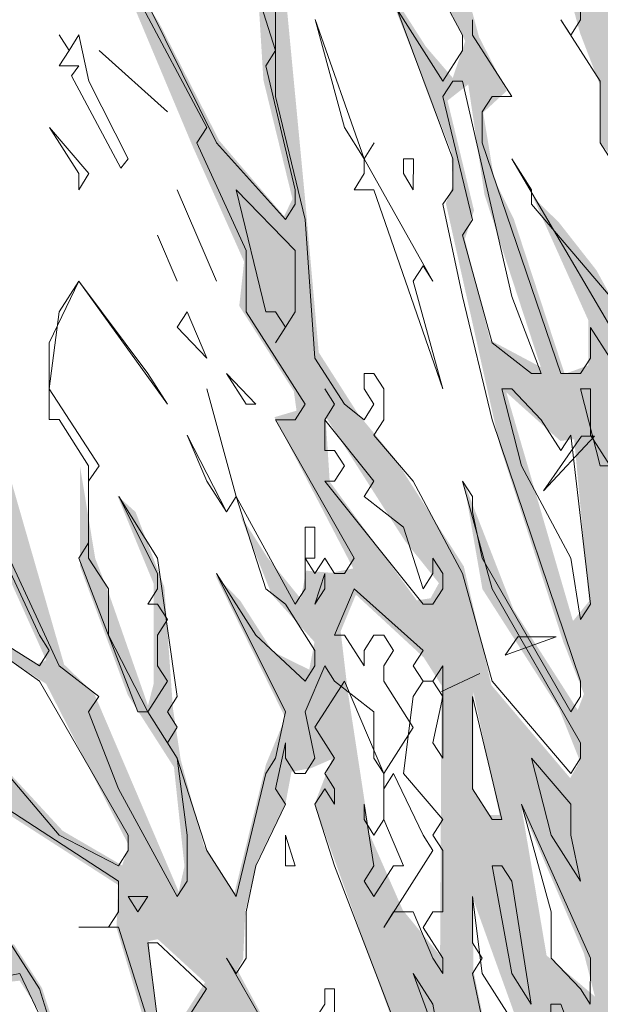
# Model space of a CAD drawing. Header units: metres. Extents: x -52 to 321, y -8 to 26.
# Tile 21 of 256: x -47.934 to -47.167, y 2.351 to 3.653. Entities that reach past the tile are written whole.
import ezdxf

# ---------------------------------------------------------------- set-up
doc = ezdxf.new("R2010")
doc.units = ezdxf.units.M
doc.header["$MEASUREMENT"] = 0
for name, color, linetype in [('60 Pflanzen außen', 7, 'Continuous'), ('70 PV-Anlage', 7, 'Continuous'), ('94 Genehmigungsplanung Bemaßung', 7, 'Continuous')]:
    doc.layers.add(name, color=color, linetype=linetype)
doc.styles.add('ERSTELLTER_STIL_2', font='arial.ttf')
doc.dimstyles.new('ERSTELLTER_STIL__1', dxfattribs={"dimtxt": 0.25, "dimasz": 0.19, "dimexe": 0.18, "dimexo": 0.1, "dimgap": 0, "dimtad": 1, "dimtih": 1, "dimtoh": 1, "dimzin": 0, "dimdsep": 46, "dimtxsty": 'ERSTELLTER_STIL_2', "dimblk": 'ARROWHEAD_6', "dimblk1": 'ARROWHEAD_6', "dimblk2": 'ARROWHEAD_6', "dimcen": 0.09, "dimclrd": 7, "dimclre": 7, "dimclrt": 7, "dimazin": 0, "dimtfac": 1, "dimtdec": 4, "dimtmove": 0, "dimatfit": 3, "dimfxl": 1, "dimtolj": 1, "dimtzin": 0, "dimarcsym": 0})

# ---------------------------------------------------------------- blocks, each defined once
blk = doc.blocks.new('Laubbäume 27[7]_1', base_point=(-46.1381, -0.3228))
at = {"layer": '60 Pflanzen außen', "color": 8, "linetype": 'Continuous', "lineweight": 18}
for p, q in [((-47.2422, 3.0298), (-47.1748, 3.1021)), ((-47.1917, 3.1021), (-47.2422, 3.0298)), ((-47.1748, 3.1021), (-47.1917, 3.1021)), ((-47.2927, 2.8127), (-47.2253, 2.8368)), ((-47.2758, 2.8368), (-47.2927, 2.8127)), ((-47.2253, 2.8368), (-47.2758, 2.8368)), ((-47.3263, 2.7886), (-47.3769, 2.7645)), ((-47.3769, 2.7645), (-47.3263, 2.7886))]:
    blk.add_line(p, q, dxfattribs=at)
blk = doc.blocks.new('Laubbäume 27[8]_1', base_point=(-47.175, -0.6425))
at = {"layer": '70 PV-Anlage', "linetype": 'Continuous', "lineweight": 0, "true_color": 0xffffff}
h = blk.add_hatch(color=7, dxfattribs=at)
h.paths.add_polyline_path([(-45.6618, 1.9067), (-45.7111, 1.9009), (-45.7513, 1.8381), (-45.8371, 1.8381), (-45.901, 1.8067), (-45.9686, 1.7753), (-45.9997, 1.7495), (-46.0764, 1.7896), (-46.1366, 1.7896), (-46.1759, 1.8653), (-46.2224, 1.9381), (-46.2261, 1.9953), (-46.195, 2.0296), (-46.1238, 1.9896), (-46.0362, 1.9724), (-45.9777, 1.9467), (-46.0362, 2.0381), (-46.0672, 2.0496), (-46.1092, 2.0067), (-46.1749, 2.0667), (-46.1932, 2.0981), (-46.0909, 2.121), (-46.038, 2.1638), (-45.9521, 2.1924), (-46.0161, 2.1924), (-46.1731, 2.1439), (-46.2197, 2.0881), (-46.2626, 2.021), (-46.3494, 1.8853), (-46.4361, 1.7496), (-46.5037, 1.6439), (-46.5274, 1.6525), (-46.5694, 1.661), (-46.5749, 1.6896), (-46.595, 1.701), (-46.6187, 1.6782), (-46.6662, 1.7325), (-46.5658, 1.8153), (-46.4763, 1.9125), (-46.5037, 1.8982), (-46.5292, 1.901), (-46.5512, 1.8496), (-46.5694, 1.881), (-46.6059, 1.881), (-46.7137, 1.7468), (-46.7776, 1.6468), (-46.7886, 1.6753), (-46.8671, 1.6582), (-46.8817, 1.6296), (-46.8945, 1.6582), (-46.8269, 1.8182), (-46.752, 1.8639), (-46.7228, 1.9553), (-46.6267, 1.9633), (-46.5995, 1.93), (-46.5496, 1.9656), (-46.4281, 1.9523), (-46.4094, 1.9816), (-46.3632, 1.9885), (-46.3735, 2.0046), (-46.4608, 2.0046), (-46.5291, 2.0046), (-46.5613, 1.9725), (-46.5878, 1.9702), (-46.6024, 1.9839), (-46.5819, 2.023), (-46.6362, 1.9794), (-46.7246, 1.9896), (-46.6826, 2.0353), (-46.6996, 2.0628), (-46.4548, 2.2485), (-46.4037, 2.2913), (-46.3635, 2.2456), (-46.2868, 2.2142), (-46.3708, 2.2942), (-46.3781, 2.357), (-46.3507, 2.4085), (-46.1754, 2.6142), (-46.2092, 2.6699), (-46.2704, 2.5742), (-46.3489, 2.5142), (-46.369, 2.537), (-46.3197, 2.6799), (-46.3014, 2.8856), (-46.2813, 2.9885), (-46.2813, 3.1342), (-46.3251, 2.9799), (-46.5224, 2.4513), (-46.6356, 2.3856), (-46.6813, 2.2913), (-46.705, 2.3028), (-46.6484, 2.4456), (-46.6575, 2.4913), (-46.6831, 2.5399), (-46.6849, 2.5971), (-46.6135, 2.6328), (-46.4652, 2.7677), (-46.4005, 2.8689), (-46.4144, 2.8749), (-46.573, 2.7201), (-46.6376, 2.6527), (-46.6567, 2.6606), (-46.5263, 2.911), (-46.4943, 2.8538), (-46.508, 2.9062), (-46.5004, 2.9848), (-46.3071, 3.2181), (-46.2021, 3.2919), (-46.1123, 3.2919), (-45.9632, 3.2371), (-45.951, 3.2633), (-45.7882, 3.1942), (-45.7729, 3.2109), (-45.8171, 3.249), (-45.919, 3.3038), (-45.8871, 3.3585), (-45.9799, 3.2681), (-46.0742, 3.3086), (-46.1519, 3.349), (-46.3497, 3.2062), (-46.4425, 3.0991), (-46.4776, 3.0443), (-46.4913, 3.061), (-46.4943, 3.1062), (-46.4608, 3.2043), (-46.3223, 3.3233), (-46.2553, 3.3924), (-46.1153, 3.5471), (-46.2645, 3.4114), (-46.2865, 3.4245), (-46.3512, 3.3233), (-46.4075, 3.2805), (-46.4623, 3.2281), (-46.4775, 3.2495), (-46.473, 3.2995), (-46.4212, 3.4543), (-46.3192, 3.5043), (-46.2272, 3.5043), (-46.2009, 3.529), (-46.3324, 3.529), (-46.3902, 3.5002), (-46.3166, 3.6154), (-46.3429, 3.6524), (-46.3166, 3.7224), (-46.3429, 3.7676), (-46.3587, 3.673), (-46.3823, 3.6195), (-46.3718, 3.5866), (-46.4165, 3.5249), (-46.456, 3.5002), (-46.4849, 3.4549), (-46.5323, 3.4591), (-46.5901, 3.4262), (-46.6267, 3.4452), (-46.5947, 3.5976), (-46.6191, 3.6261), (-46.6191, 3.5118), (-46.6465, 3.4547), (-46.6906, 3.3857), (-46.7317, 3.3904), (-46.785, 3.2833), (-46.8017, 3.3023), (-46.7621, 3.3952), (-46.7454, 3.5071), (-46.6997, 3.6023), (-46.6967, 3.6404), (-46.7545, 3.5309), (-46.7637, 3.4571), (-46.7804, 3.3833), (-46.8048, 3.3785), (-46.8154, 3.3095), (-46.8352, 3.2952), (-46.8428, 3.3357), (-46.8732, 3.2595), (-46.8961, 3.2238), (-46.9006, 3.3), (-46.8671, 3.4428), (-46.7697, 3.6357), (-46.7225, 3.7095), (-46.6069, 3.8309), (-46.5399, 3.9095), (-46.5186, 3.9737), (-46.6708, 3.8023), (-46.7393, 3.7142), (-46.8336, 3.5666), (-46.8687, 3.5428), (-46.8945, 3.4119), (-46.9158, 3.4214), (-46.8694, 3.7297), (-46.6662, 4.0476), (-46.5764, 4.0738), (-46.5703, 4.1142), (-46.6662, 4.088), (-46.7651, 3.9333), (-46.7834, 3.9333), (-46.8732, 3.7404), (-46.9143, 3.7), (-46.9143, 3.5214), (-46.9326, 3.4262), (-46.9326, 3.2214), (-46.9417, 3.15), (-46.922, 3.1238), (-46.9572, 3.0511), (-46.9955, 3.1254), (-46.9846, 3.1968), (-46.9973, 3.2911), (-46.9791, 3.3768), (-47.0138, 3.5625), (-47.0466, 3.7425), (-47.0466, 3.8482), (-47.0064, 3.9225), (-46.9352, 4.1825), (-46.9242, 4.1054), (-46.9352, 3.9911), (-46.9608, 3.8882), (-46.9608, 3.8539), (-46.9224, 3.9654), (-46.8914, 3.9139), (-46.8914, 3.7597), (-46.8585, 4.0568), (-46.8073, 4.2711), (-46.8311, 4.2854), (-46.8292, 4.3482), (-46.8183, 4.4054), (-46.7836, 4.4882), (-46.8201, 4.4625), (-46.8292, 4.5311), (-46.8548, 4.3482), (-46.853, 4.2997), (-46.8804, 4.1711), (-46.906, 4.1768), (-46.9242, 4.3111), (-46.9352, 4.3968), (-46.9717, 4.4968), (-46.9808, 4.4254), (-46.9534, 4.374), (-46.9333, 4.2368), (-46.99, 4.0568), (-47.0155, 3.9511), (-47.0502, 3.9282), (-47.0576, 3.9482), (-47.0722, 3.9911), (-47.0612, 3.734), (-47.0357, 3.5968), (-47.0065, 3.3397), (-47.012, 3.2539), (-47.0229, 3.2454), (-47.0816, 3.3987), (-47.0952, 3.6273), (-47.0861, 3.673), (-47.0861, 3.9673), (-47.1098, 3.9787), (-47.1098, 3.7387), (-47.1244, 3.8444), (-47.1409, 3.8387), (-47.1386, 3.9428), (-47.1553, 4.2023), (-47.1386, 4.3237), (-47.0944, 4.469), (-47.0868, 4.5785), (-47.0868, 4.7856), (-47.0868, 4.9237), (-47.1081, 5.038), (-47.1142, 4.9618), (-47.1035, 4.8071), (-47.1173, 4.5547), (-47.1173, 4.4499), (-47.1477, 4.4142), (-47.169, 4.5333), (-47.1994, 4.7595), (-47.2085, 4.8666), (-47.2329, 5.0285), (-47.201, 4.5856), (-47.1538, 4.388), (-47.1523, 4.3166), (-47.1645, 4.2571), (-47.1903, 4.2952), (-47.2497, 4.4595), (-47.2877, 4.6261), (-47.306, 4.7118), (-47.3242, 4.7095), (-47.2573, 4.4356), (-47.1797, 4.2356), (-47.1721, 4.1833), (-47.1555, 4.0618), (-47.1555, 3.9187), (-47.2112, 4.1001), (-47.2705, 4.193), (-47.3508, 4.3187), (-47.3947, 4.4244), (-47.3801, 4.3301), (-47.3152, 4.2287), (-47.2048, 4.0558), (-47.1427, 3.6815), (-47.1829, 3.6815), (-47.2705, 3.9301), (-47.3399, 4.0416), (-47.4385, 4.3359), (-47.4385, 4.4016), (-47.4659, 4.3559), (-47.3445, 3.9916), (-47.2504, 3.8444), (-47.1939, 3.6358), (-47.1665, 3.5644), (-47.1665, 3.4901), (-47.1446, 3.4615), (-47.1446, 3.3187), (-47.1501, 3.2815), (-47.172, 3.3215), (-47.2213, 3.3844), (-47.256, 3.4187), (-47.1829, 3.2558), (-47.1829, 3.1958), (-47.214, 3.1844), (-47.2815, 3.3901), (-47.3071, 3.4416), (-47.3217, 3.5301), (-47.2906, 3.5587), (-47.3272, 3.6301), (-47.3582, 3.7444), (-47.3819, 3.733), (-47.4312, 3.8359), (-47.455, 3.8387), (-47.3454, 3.6244), (-47.3619, 3.5759), (-47.3975, 3.6173), (-47.4513, 3.7016), (-47.3637, 3.4787), (-47.3619, 3.433), (-47.371, 3.4101), (-47.2998, 3.0901), (-47.2158, 2.8301), (-47.1885, 2.7615), (-47.1967, 2.7401), (-47.2816, 2.873), (-47.3473, 3.0416), (-47.3227, 2.9001), (-47.2213, 2.7415), (-47.1939, 2.673), (-47.2067, 2.6501), (-47.3108, 2.773), (-47.3473, 2.9301), (-47.4386, 3.073), (-47.487, 3.1316), (-47.539, 3.213), (-47.5573, 3.4187), (-47.581, 3.6673), (-47.591, 3.8916), (-47.6485, 3.9816), (-47.6212, 3.7216), (-47.6121, 3.573), (-47.5737, 3.4159), (-47.5847, 3.393), (-47.6705, 3.493), (-47.7499, 3.6487), (-47.8202, 3.7588), (-47.7052, 3.4845), (-47.6376, 3.333), (-47.644, 3.2744), (-47.5719, 3.1616), (-47.5683, 3.1359), (-47.5975, 3.1273), (-47.4934, 2.9273), (-47.5226, 2.9216), (-47.5555, 2.9244), (-47.5628, 2.8873), (-47.6066, 2.9416), (-47.6432, 2.9987), (-47.6012, 2.893), (-47.5446, 2.8301), (-47.5515, 2.7935), (-47.5997, 2.8173), (-47.6428, 2.8848), (-47.6758, 2.9185), (-47.5832, 2.73), (-47.6086, 2.6685), (-47.6504, 2.4979), (-47.691, 2.5614), (-47.7214, 2.6745), (-47.7316, 2.7419), (-47.743, 2.9026), (-47.781, 3.0019), (-47.8051, 3.0237), (-47.7569, 2.9066), (-47.7569, 2.7757), (-47.7646, 2.7459), (-47.8165, 2.8947), (-47.8343, 2.9404), (-47.8546, 3.0634), (-47.8546, 2.9304), (-47.7912, 2.7598), (-47.7303, 2.6646), (-47.7164, 2.5336), (-47.724, 2.4999), (-47.8356, 2.7618), (-47.8755, 2.8004), (-47.9668, 3.1176), (-47.9887, 3.1233), (-47.9942, 3.0719), (-48.048, 3.0905), (-48.1037, 3.1776), (-48.1037, 3.3462), (-48.164, 3.5348), (-48.1822, 3.5233), (-48.1129, 3.2948), (-48.111, 3.2147), (-48.1229, 3.1819), (-48.0581, 3.0805), (-48.0124, 3.0576), (-47.8992, 2.8062), (-47.912, 2.8004), (-48.0051, 2.8605), (-48.0599, 2.9347), (-48.0782, 2.9319), (-48.1604, 2.9633), (-48.2151, 2.9805), (-47.8992, 2.7747), (-47.7897, 2.5604), (-47.7988, 2.5347), (-47.8773, 2.5804), (-48.133, 2.8576), (-47.9486, 2.6376), (-47.9595, 2.609), (-47.8043, 2.509), (-47.8061, 2.4519), (-47.7678, 2.3233), (-47.755, 2.1519), (-47.7738, 2.1354), (-47.8393, 2.164), (-47.8575, 2.2283), (-47.9047, 2.3725), (-47.9417, 2.4304), (-48.0104, 2.4304), (-48.0209, 2.4097), (-48.109, 2.4386), (-48.1266, 2.4152), (-48.3864, 2.7818), (-48.4199, 2.8024), (-48.4304, 2.7955), (-48.3917, 2.7735), (-48.1604, 2.4362), (-48.2228, 2.3965), (-48.2677, 2.4932), (-48.3327, 2.5949), (-48.3401, 2.59), (-48.2756, 2.4709), (-48.3063, 2.4759), (-48.3908, 2.5222), (-48.45, 2.5635), (-48.506, 2.5635), (-48.487, 2.5437), (-48.4394, 2.5156), (-48.4141, 2.5222), (-48.3813, 2.4957), (-48.3211, 2.4709), (-48.2915, 2.4444), (-48.1837, 2.3237), (-48.1668, 2.2824), (-48.2281, 2.2824), (-48.2609, 2.2741), (-48.3095, 2.3089), (-48.3274, 2.3006), (-48.4099, 2.3453), (-48.5335, 2.4346), (-48.5842, 2.5288), (-48.5768, 2.4676), (-48.5874, 2.4263), (-48.4289, 2.3304), (-48.2693, 2.2659), (-48.1964, 2.2477), (-48.207, 2.2262), (-48.1784, 2.208), (-48.1663, 2.2187), (-48.1319, 2.165), (-48.0749, 2.1452), (-48.0358, 2.084), (-47.9946, 2.0674), (-47.984, 2.036), (-48.0041, 2.0311), (-48.0601, 2.0443), (-48.0897, 2.0906), (-48.0886, 2.0658), (-48.1024, 2.0509), (-48.1372, 2.0526), (-48.2292, 2.1501), (-48.4384, 2.1882), (-48.4236, 2.1617), (-48.245, 2.1336), (-48.1108, 2.0162), (-48.078, 2.0443), (-48.0146, 1.9451), (-48.0083, 1.9186), (-47.984, 1.9219), (-47.946, 1.8409), (-47.9491, 1.8194), (-47.8894, 1.7805), (-47.8593, 1.7334), (-47.8794, 1.6987), (-47.9079, 1.6904), (-47.8953, 1.6673), (-47.9196, 1.6673), (-47.9608, 1.6904), (-48.021, 1.6904), (-48.039, 1.7053), (-48.0506, 1.6739), (-48.1859, 1.7632), (-48.3761, 1.9269), (-48.5098, 2.1014), (-48.468, 2.1667), (-48.515, 2.1444), (-48.5462, 2.1931), (-48.5969, 2.2428), (-48.5304, 2.1022), (-48.3867, 1.9038), (-48.3962, 1.8823), (-48.4649, 1.8591), (-48.3296, 1.8277), (-48.0969, 1.662), (-48.1349, 1.66), (-48.192, 1.66), (-48.1717, 1.6204), (-48.1134, 1.6303), (-48.0538, 1.6521), (-47.9942, 1.6322), (-47.9904, 1.6065), (-48.0157, 1.6065), (-48.0753, 1.6203), (-48.0259, 1.5747), (-47.9891, 1.5866), (-47.8927, 1.6005), (-47.8572, 1.5826), (-47.8547, 1.5588), (-47.752, 1.5806), (-47.7203, 1.5509), (-47.7215, 1.5152), (-47.7038, 1.5171), (-47.6759, 1.4536), (-47.6594, 1.4338), (-47.6619, 1.4199), (-47.7165, 1.3941), (-47.809, 1.4072), (-47.7685, 1.3783), (-47.7203, 1.3782), (-47.6581, 1.3921), (-47.615, 1.3584), (-47.6759, 1.3386), (-47.7152, 1.3326), (-47.7076, 1.3088), (-47.6442, 1.3088), (-47.6011, 1.3147), (-47.5846, 1.2949), (-47.61, 1.2493), (-47.6195, 1.0836), (-47.7114, 0.9398), (-47.7533, 0.9199), (-47.7355, 0.908), (-47.6924, 0.9338), (-47.6107, 1.091), (-47.5931, 1.1737), (-47.6107, 1.1916), (-47.5746, 1.2935), (-47.5164, 1.2522), (-47.4636, 1.1695), (-47.4548, 1.1902), (-47.4363, 1.1902), (-47.4266, 1.1654), (-47.3007, 1.0813), (-47.254, 1.0331), (-47.254, 0.9669), (-47.3025, 0.9242), (-47.2435, 0.9504), (-47.2461, 0.9642), (-47.2307, 0.9869), (-47.2038, 0.9449), (-47.1796, 0.3765), (-47.1923, 0.3606), (-47.1809, 0.19), (-47.1809, 0.1324), (-47.167, 0.1186), (-47.1937, -0.3338), (-47.181, -0.3517), (-47.2051, -0.558), (-47.2269, -0.6198), (-47.2323, -0.6426), (-47.1155, -0.5855), (-47.1027, -0.6026), (-47.0862, -0.5769), (-47.0461, -0.6169), (-47.026, -0.6112), (-47.0512, -0.5155), (-47.0627, 0.0748), (-47.0511, 0.093), (-47.0753, 0.7428), (-47.0901, 0.761), (-47.0632, 0.947), (-47.0515, 0.9635), (-47.0494, 0.985), (-47.0632, 1.0032), (-47.023, 1.066), (-46.986, 1.0478), (-46.9966, 1.071), (-46.9818, 1.1537), (-46.9448, 1.2115), (-46.9025, 1.1603), (-46.8971, 1.1489), (-46.8803, 1.1702), (-46.7213, 0.9213), (-46.7112, 0.9436), (-46.8565, 1.171), (-46.8719, 1.1735), (-46.893, 1.2132), (-46.8761, 1.2314), (-46.7567, 1.1619), (-46.5823, 0.9238), (-46.5168, 0.8643), (-46.5453, 0.9089), (-46.7271, 1.152), (-46.8032, 1.2495), (-46.801, 1.2727), (-46.7894, 1.2925), (-46.8021, 1.3124), (-46.8158, 1.2942), (-46.857, 1.2942), (-46.8792, 1.3306), (-46.8617, 1.3668), (-46.8142, 1.3753), (-46.7667, 1.4125), (-46.6809, 1.4839), (-46.6242, 1.541), (-46.553, 1.5725), (-46.5055, 1.5582), (-46.4124, 1.441), (-46.3489, 1.4007), (-46.3188, 1.3536), (-46.2934, 1.3684), (-46.2321, 1.3238), (-46.1571, 1.3089), (-46.117, 1.299), (-46.0345, 1.127), (-45.9585, 1.0543), (-46.0969, 1.2858), (-46.0863, 1.3039), (-46.0335, 1.2891), (-45.9806, 1.2758), (-45.9415, 1.2609), (-45.9172, 1.2808), (-45.876, 1.2808), (-45.8612, 1.3138), (-45.9574, 1.3139), (-45.9796, 1.299), (-46.2184, 1.3552), (-46.2575, 1.3552), (-46.3283, 1.4131), (-46.3463, 1.4412), (-46.3467, 1.4581), (-46.3467, 1.4896), (-46.2736, 1.4896), (-46.2298, 1.4467), (-46.1951, 1.4238), (-46.1531, 1.3896), (-46.133, 1.4096), (-46.1248, 1.4479), (-46.1348, 1.4381), (-46.206, 1.4781), (-46.2535, 1.5153), (-46.2079, 1.5696), (-46.1823, 1.5781), (-46.1622, 1.5553), (-46.1257, 1.6253), (-46.0535, 1.6253), (-45.9942, 1.7181), (-45.9029, 1.7753), (-45.7732, 1.7981), (-45.7093, 1.8324)])
h.paths.add_polyline_path([(-46.0369, 1.6704), (-46.154, 1.6395), (-46.1814, 1.5966), (-46.3199, 1.6419), (-46.3747, 1.6967), (-46.4006, 1.6633), (-46.4493, 1.6657), (-46.4371, 1.6848), (-46.4203, 1.7467), (-46.3488, 1.7848), (-46.3579, 1.8038), (-46.3853, 1.8038), (-46.3473, 1.8586), (-46.3422, 1.8924), (-46.2681, 1.9657), (-46.1692, 1.78), (-46.1769, 1.7562), (-46.1647, 1.7324), (-46.1129, 1.7419), (-46.0932, 1.7704), (-46.0125, 1.7228)], flags=0)
h.paths.add_polyline_path([(-46.4116, 1.6185), (-46.4006, 1.5986), (-46.3599, 1.5781), (-46.3486, 1.5958), (-46.361, 1.6152), (-46.2435, 1.5587), (-46.3093, 1.5166), (-46.3227, 1.5377), (-46.3496, 1.5377), (-46.4116, 1.5969)], flags=0)
h.paths.add_polyline_path([(-46.4523, 1.5798), (-46.3741, 1.4757), (-46.3872, 1.4552), (-46.4916, 1.5792)], flags=0)
h.paths.add_polyline_path([(-46.7759, 1.4987), (-46.7629, 1.519), (-46.7629, 1.5799), (-46.7125, 1.6805), (-46.6994, 1.6599), (-46.6858, 1.6812), (-46.6736, 1.6786), (-46.6597, 1.6399), (-46.596, 1.6574), (-46.5311, 1.6196), (-46.5972, 1.638), (-46.7638, 1.4779)], flags=0)
h.paths.add_polyline_path([(-46.7777, 1.6187), (-46.8677, 1.4558), (-46.8676, 1.5776)], flags=0)
h.paths.add_polyline_path([(-47.0097, 1.3761), (-46.9944, 1.4066), (-46.9863, 1.4565), (-46.9738, 1.4369), (-46.9617, 1.4352), (-46.9487, 1.4555), (-46.9566, 1.4704), (-46.9447, 1.5369), (-46.8929, 1.5781), (-46.9086, 1.4286), (-46.9449, 1.3717), (-46.9449, 1.3973), (-46.9591, 1.4139), (-46.9969, 1.3548)], flags=0)
h.paths.add_polyline_path([(-46.9982, 1.5375), (-47.0479, 1.4565), (-47.0386, 1.4346), (-47.0874, 1.3954), (-47.0619, 1.4545), (-47.0738, 1.4784), (-47.0619, 1.5143), (-47.0114, 1.5561)], flags=0)
h.paths.add_polyline_path([(-46.7283, 2.1702), (-46.6595, 2.2878), (-46.5308, 2.4114), (-46.5278, 2.3696), (-46.517, 2.3526), (-46.5032, 2.3742), (-46.5032, 2.4287), (-46.4667, 2.4712), (-46.4412, 2.4526), (-46.4548, 2.343), (-46.5436, 2.2892), (-46.5436, 2.3104), (-46.5561, 2.33), (-46.5941, 2.2706), (-46.7485, 2.1301)], flags=0)
h.paths.add_polyline_path([(-46.3529, 2.6224), (-46.3911, 2.5535), (-46.4146, 2.5375), (-46.4234, 2.5489), (-46.4234, 2.6167), (-46.3485, 2.8371), (-46.3485, 2.7556), (-46.3375, 2.6959), (-46.3749, 2.6511)], flags=0)
h.paths.add_polyline_path([(-46.3984, 2.4559), (-46.2972, 2.5133), (-46.4014, 2.3893)], flags=0)
h.paths.add_polyline_path([(-46.7614, 2.0668), (-46.746, 2.0416), (-46.7321, 2.0473), (-46.7918, 1.9411)], flags=0)
h.paths.add_polyline_path([(-47.8794, 2.2204), (-47.919, 2.2228), (-47.9593, 2.2859), (-47.9753, 2.2681), (-47.989, 2.2681), (-48.0559, 2.3085), (-48.062, 2.2895), (-48.0879, 2.3347), (-48.129, 2.2919), (-48.1975, 2.399), (-48.1488, 2.3895), (-48.1244, 2.3705), (-48.1046, 2.4109), (-48.0422, 2.3704), (-47.9342, 2.3823), (-47.8946, 2.3204), (-47.8931, 2.2419)], flags=0)
h.paths.add_polyline_path([(-47.6162, 1.9704), (-47.9068, 1.999), (-47.9159, 2.0252), (-47.9373, 2.0228), (-47.9372, 2.0823), (-47.8109, 2.0633), (-47.7562, 2.0037)], flags=0)
h.paths.add_polyline_path([(-47.7835, 2.099), (-47.9783, 2.1204), (-48.0179, 2.1204), (-48.0483, 2.1633), (-48.0666, 2.1514), (-48.1229, 2.2014), (-48.1001, 2.2466), (-48.024, 2.23), (-47.9296, 2.18)], flags=0)
h.paths.add_polyline_path([(-47.6603, 2.3156), (-47.5416, 2.0656), (-47.6405, 2.0656), (-47.6725, 2.068), (-47.712, 2.099), (-47.7303, 2.2061)], flags=0)
h.paths.add_polyline_path([(-47.6892, 2.3799), (-47.7158, 2.3383), (-47.7409, 2.2657), (-47.7516, 2.2871), (-47.7531, 2.3299), (-47.7637, 2.4347), (-47.7516, 2.4371)], flags=0)
h.paths.add_polyline_path([(-47.3346, 1.9275), (-47.3514, 1.9228), (-47.464, 2.0204), (-47.5568, 2.2299), (-47.6466, 2.3966), (-47.6389, 2.4109), (-47.6359, 2.4752), (-47.6207, 2.5395), (-47.5826, 2.618), (-47.575, 2.6585), (-47.5491, 2.6633), (-47.5217, 2.6752), (-47.5446, 2.6156), (-47.4426, 2.3323), (-47.4016, 2.1513)], flags=0)
h.paths.add_polyline_path([(-47.467, 1.7085), (-47.5294, 1.6966), (-47.6847, 1.7799), (-47.6983, 1.9109), (-47.6436, 1.9252), (-47.6162, 1.9037), (-47.6283, 1.8775), (-47.5675, 1.8466)], flags=0)
h.paths.add_polyline_path([(-47.7379, 1.9466), (-47.7257, 1.8109), (-47.8444, 1.9419)], flags=0)
h.paths.add_polyline_path([(-47.2875, 1.6323), (-47.3849, 1.6609), (-47.3986, 1.6847), (-47.3833, 1.7037), (-47.3209, 1.7037)], flags=0)
h.paths.add_polyline_path([(-47.3742, 1.5251), (-47.4229, 1.5037), (-47.5021, 1.5037), (-47.534, 1.499), (-47.6131, 1.5799), (-47.6573, 1.5823), (-47.6588, 1.6442), (-47.604, 1.6585), (-47.5705, 1.6371), (-47.5797, 1.618), (-47.566, 1.599), (-47.5157, 1.6204), (-47.4336, 1.5894)], flags=0)
h.paths.add_polyline_path([(-47.7577, 1.7871), (-47.8308, 1.7704), (-47.8802, 1.793), (-48.0194, 2.0109), (-47.9966, 2.0109), (-47.9616, 1.9681), (-47.9312, 1.9895)], flags=0)
h.paths.add_polyline_path([(-47.5432, 1.4037), (-47.6314, 1.5156), (-47.6208, 1.5228), (-47.5127, 1.4347), (-47.4214, 1.3918), (-47.4549, 1.3728), (-47.5036, 1.349)], flags=0)
h.paths.add_polyline_path([(-46.6943, 2.4725), (-46.6827, 2.4725), (-46.7006, 2.3865), (-46.7884, 2.1749), (-46.781, 2.1435), (-46.8058, 2.1046), (-46.8655, 2.0873), (-46.8956, 2.0401), (-46.9563, 2.0319), (-46.8629, 2.1521), (-46.831, 2.2735), (-46.7144, 2.3865), (-46.7144, 2.4394), (-46.7249, 2.4477), (-46.7556, 2.3998), (-46.7883, 2.3981), (-46.7128, 2.5163)], flags=0)
h.paths.add_polyline_path([(-47.0103, 2.1716), (-47.0103, 2.208), (-46.987, 2.2295), (-46.9839, 2.2774), (-46.9733, 2.3369), (-46.987, 2.3948), (-46.9437, 2.4626), (-46.9617, 2.5006), (-46.9574, 2.532), (-46.8972, 2.6594), (-46.9067, 2.6726), (-46.9204, 2.6759), (-46.9352, 2.6561), (-46.9342, 2.6941), (-46.7999, 2.9553), (-46.7999, 2.8115), (-46.847, 2.7379), (-46.8211, 2.704), (-46.8031, 2.7205), (-46.7672, 2.7982), (-46.7407, 2.7949), (-46.6625, 2.9173), (-46.671, 2.9371), (-46.7714, 2.8528), (-46.7513, 2.9007), (-46.7661, 2.9388), (-46.7661, 3.0034), (-46.7285, 3.0949), (-46.692, 3.1263), (-46.5778, 3.3049), (-46.4837, 3.4148), (-46.5203, 3.2748), (-46.5203, 3.1834), (-46.524, 3.0177), (-46.6098, 2.8377), (-46.8016, 2.4663), (-46.9568, 2.192)], flags=0)
h.paths.add_polyline_path([(-47.2612, 2.168), (-47.322, 2.2732), (-47.322, 2.3347), (-47.3347, 2.3962), (-47.3347, 2.4895), (-47.2807, 2.3395), (-47.2434, 2.1898)], flags=0)
h.paths.add_polyline_path([(-47.1117, 2.5459), (-47.1543, 2.684), (-47.1238, 2.9697), (-47.1162, 2.7982), (-47.0889, 2.5839), (-47.1163, 2.5244)], flags=0)
h.paths.add_polyline_path([(-47.1817, 2.884), (-47.203, 2.8578), (-47.2912, 3.1602), (-47.2197, 3.0959), (-47.2014, 3.0982)], flags=0)
h.paths.add_polyline_path([(-47.2455, 3.1935), (-47.3125, 3.2292), (-47.346, 3.3625), (-47.3338, 3.4006), (-47.3688, 3.5459), (-47.3414, 3.5673), (-47.3201, 3.4221)], flags=0)
h.paths.add_polyline_path([(-47.0508, 2.6078), (-47.0265, 2.6935), (-47.0371, 2.7125), (-47.0325, 2.7649), (-47.0067, 2.8697), (-46.9853, 3.0006), (-47.0021, 2.7101)], flags=0)
h.paths.add_polyline_path([(-47.0371, 2.3792), (-47.031, 2.453), (-46.9854, 2.6054), (-47.0204, 2.403), (-47.028, 2.3577)], flags=0)
h.paths.add_polyline_path([(-46.9443, 2.7935), (-46.9321, 2.9887), (-46.9108, 3.0649), (-46.8514, 3.2673), (-46.8682, 2.9435)], flags=0)
h.paths.add_polyline_path([(-46.8194, 3.0577), (-46.8347, 3.1911), (-46.7281, 3.3339), (-46.6566, 3.3839), (-46.6946, 3.253)], flags=0)
h.paths.add_polyline_path([(-47.0662, 3.1127), (-47.0863, 3.147), (-47.1173, 3.4213), (-47.1173, 3.5298), (-47.1027, 3.527)], flags=0)
h.paths.add_polyline_path([(-47.0827, 2.7755), (-47.1137, 3.0984), (-47.0918, 3.0784), (-47.0754, 2.7498)], flags=0)
h.paths.add_polyline_path([(-47.174, 2.3613), (-47.2379, 2.4156), (-47.2708, 2.6099), (-47.1886, 2.4184)], flags=0)
h.paths.add_polyline_path([(-47.3, 2.6013), (-47.3146, 2.6013), (-47.3347, 2.6356), (-47.3347, 2.7641)], flags=0)
h.paths.add_polyline_path([(-47.2599, 1.9413), (-47.2836, 1.9184), (-47.3092, 1.9899), (-47.3183, 2.1613), (-47.2544, 1.9898)], flags=0)
h.paths.add_polyline_path([(-47.3786, 2.4156), (-47.4279, 2.4756), (-47.4717, 2.5756), (-47.5009, 2.767), (-47.51, 2.8442), (-47.4899, 2.8927), (-47.4004, 2.8099), (-47.3767, 2.7727)], flags=0)
h.paths.add_polyline_path([(-47.3912, 2.8879), (-47.4094, 2.8851), (-47.5245, 3.0422), (-47.5299, 3.128), (-47.4688, 3.0322), (-47.425, 2.9637), (-47.3802, 2.9079)], flags=0)
h.paths.add_polyline_path([(-46.8413, 1.8288), (-46.8902, 1.7525), (-46.9301, 1.7693), (-46.9288, 1.8308), (-46.8807, 1.8745), (-46.8299, 1.9538), (-46.8642, 1.8824), (-46.8375, 1.8546)], flags=0)
h.paths.add_polyline_path([(-46.9618, 1.7971), (-46.9479, 1.692), (-46.9993, 1.6116), (-46.9961, 1.6642), (-47.0183, 1.6989), (-47.0354, 1.7138), (-47.0151, 1.7455), (-46.9961, 1.7277), (-46.9821, 1.7039), (-46.9732, 1.7217), (-46.9808, 1.7852)], flags=0)
h.paths.add_polyline_path([(-47.4176, 1.3447), (-47.376, 1.3721), (-47.3037, 1.3241), (-47.262, 1.2967), (-47.2314, 1.211), (-47.2467, 1.187), (-47.2664, 1.1972), (-47.3245, 1.2881), (-47.3804, 1.3104), (-47.4264, 1.3241)], flags=0)
h.paths.add_polyline_path([(-47.2409, 1.352), (-47.3186, 1.4381), (-47.3357, 1.5137), (-47.3608, 1.5606), (-47.3608, 1.5816), (-47.3302, 1.5788), (-47.2947, 1.5146), (-47.2574, 1.4563), (-47.244, 1.4381)], flags=0)
at = {"layer": '70 PV-Anlage', "color": 8, "linetype": 'Continuous', "lineweight": 18}
for p, q in [((-47.4789, 3.8766), (-47.3489, 3.6325)), ((-47.5959, 3.5512), (-47.5959, 3.7952)), ((-47.8169, 3.7546), (-47.6869, 3.5105)), ((-47.4529, 3.7139), (-47.3619, 3.4688)), ((-47.6219, 3.6935), (-47.5959, 3.6122)), ((-47.6739, 3.4902), (-47.7649, 3.6732)), ((-47.3749, 3.5715), (-47.4399, 3.6732)), ((-47.1929, 3.6732), (-47.1929, 3.6528)), ((-47.4789, 3.4688), (-47.5439, 3.6529)), ((-47.5439, 3.6529), (-47.5049, 3.5105)), ((-47.3359, 3.6325), (-47.3359, 3.6528)), ((-47.2059, 3.6325), (-47.2189, 3.6528)), ((-47.2189, 3.6528), (-47.1669, 3.5715)), ((-47.1929, 3.6528), (-47.2059, 3.6325)), ((-47.8819, 3.6326), (-47.8689, 3.6122)), ((-47.8689, 3.6122), (-47.8819, 3.6326)), ((-47.8559, 3.6326), (-47.8689, 3.6122)), ((-47.8429, 3.5715), (-47.8559, 3.6326)), ((-47.3489, 3.6325), (-47.3489, 3.6122)), ((-47.2839, 3.5511), (-47.3359, 3.6325)), ((-47.8689, 3.6122), (-47.8819, 3.5919)), ((-47.8293, 3.6122), (-47.7389, 3.5308)), ((-47.7389, 3.5308), (-47.8293, 3.6122)), ((-47.5959, 3.6122), (-47.6089, 3.5919)), ((-47.3489, 3.6122), (-47.3749, 3.5715)), ((-47.8819, 3.5919), (-47.8559, 3.5919)), ((-47.8559, 3.5919), (-47.8657, 3.5787)), ((-47.6089, 3.5919), (-47.57, 3.4281)), ((-47.8657, 3.5787), (-47.8007, 3.4566)), ((-47.7909, 3.4688), (-47.8429, 3.5715)), ((-47.3619, 3.5715), (-47.3749, 3.5511)), ((-47.3489, 3.5715), (-47.3619, 3.5715)), ((-47.284, 3.2867), (-47.3489, 3.5715)), ((-47.1669, 3.5715), (-47.1669, 3.4901)), ((-47.557, 3.3885), (-47.5959, 3.5512)), ((-47.3749, 3.5511), (-47.336, 3.3884)), ((-47.3229, 3.5308), (-47.3099, 3.5511)), ((-47.3099, 3.5511), (-47.2839, 3.5511)), ((-47.3229, 3.4901), (-47.3229, 3.5308)), ((-47.8429, 3.4495), (-47.8949, 3.5105)), ((-47.8949, 3.5105), (-47.8559, 3.4495)), ((-47.6869, 3.5105), (-47.6999, 3.4902)), ((-47.5049, 3.5105), (-47.4789, 3.4688)), ((-47.6999, 3.4902), (-47.635, 3.3478)), ((-47.583, 3.3885), (-47.6739, 3.4902)), ((-47.4789, 3.4688), (-47.4659, 3.4901)), ((-47.4659, 3.4901), (-47.4789, 3.4688)), ((-47.219, 3.185), (-47.3229, 3.4901)), ((-47.1669, 3.4901), (-47.1409, 3.4494)), ((-47.8007, 3.4566), (-47.7909, 3.4688)), ((-47.4789, 3.4688), (-47.4789, 3.4495)), ((-47.388, 3.3071), (-47.4789, 3.4688)), ((-47.4139, 3.4688), (-47.4269, 3.4688)), ((-47.4269, 3.4688), (-47.4269, 3.4495)), ((-47.414, 3.4281), (-47.4139, 3.4688)), ((-47.3619, 3.4688), (-47.362, 3.4281)), ((-47.258, 3.4281), (-47.2839, 3.4688)), ((-47.2839, 3.4688), (-47.141, 3.2257)), ((-47.856, 3.4281), (-47.8429, 3.4495)), ((-47.8559, 3.4495), (-47.856, 3.4281)), ((-47.4789, 3.4495), (-47.492, 3.4281)), ((-47.4269, 3.4495), (-47.414, 3.4281)), ((-47.674, 3.3071), (-47.726, 3.4281)), ((-47.726, 3.4281), (-47.674, 3.3071)), ((-47.57, 3.3478), (-47.648, 3.4281)), ((-47.648, 3.4281), (-47.609, 3.2664)), ((-47.57, 3.4281), (-47.57, 3.4088)), ((-47.492, 3.4281), (-47.466, 3.4281)), ((-47.466, 3.4281), (-47.375, 3.1647)), ((-47.362, 3.4281), (-47.375, 3.4088)), ((-47.258, 3.4088), (-47.258, 3.4281)), ((-47.57, 3.4088), (-47.583, 3.3885)), ((-47.375, 3.4088), (-47.349, 3.2867)), ((-47.154, 3.2867), (-47.258, 3.4088)), ((-47.544, 3.2054), (-47.557, 3.3885)), ((-47.336, 3.3884), (-47.349, 3.3681)), ((-47.752, 3.3681), (-47.726, 3.3071)), ((-47.726, 3.3071), (-47.752, 3.3681)), ((-47.349, 3.3681), (-47.31, 3.2257)), ((-47.635, 3.3478), (-47.635, 3.2664)), ((-47.57, 3.2664), (-47.57, 3.3478)), ((-47.414, 3.3071), (-47.401, 3.3274)), ((-47.401, 3.3274), (-47.388, 3.3071)), ((-47.856, 3.3071), (-47.895, 3.2258)), ((-47.882, 3.2665), (-47.856, 3.3071)), ((-47.856, 3.3071), (-47.765, 3.1851)), ((-47.739, 3.1444), (-47.856, 3.3071)), ((-47.375, 3.1647), (-47.414, 3.3071)), ((-47.349, 3.2867), (-47.31, 3.124)), ((-47.245, 3.185), (-47.284, 3.2867)), ((-47.895, 3.1648), (-47.882, 3.2665)), ((-47.713, 3.2664), (-47.726, 3.2461)), ((-47.687, 3.2054), (-47.713, 3.2664)), ((-47.635, 3.2664), (-47.557, 3.1444)), ((-47.609, 3.2664), (-47.596, 3.2664)), ((-47.596, 3.2664), (-47.583, 3.2461)), ((-47.583, 3.2461), (-47.57, 3.2664)), ((-47.726, 3.2461), (-47.687, 3.2054)), ((-47.583, 3.2461), (-47.596, 3.2257)), ((-47.596, 3.2257), (-47.583, 3.2461)), ((-47.154, 3.2054), (-47.18, 3.246)), ((-47.18, 3.246), (-47.18, 3.2054)), ((-47.895, 3.2258), (-47.895, 3.1241)), ((-47.31, 3.2257), (-47.258, 3.185)), ((-47.505, 3.1444), (-47.544, 3.2054)), ((-47.18, 3.2054), (-47.193, 3.185)), ((-47.765, 3.1851), (-47.739, 3.1444)), ((-47.622, 3.1444), (-47.661, 3.1851)), ((-47.661, 3.1851), (-47.635, 3.1444)), ((-47.466, 3.1851), (-47.479, 3.1851)), ((-47.479, 3.1851), (-47.479, 3.1647)), ((-47.453, 3.1647), (-47.466, 3.1851)), ((-47.258, 3.185), (-47.245, 3.185)), ((-47.193, 3.185), (-47.219, 3.185)), ((-47.8293, 3.0631), (-47.895, 3.1648)), ((-47.648, 3.0224), (-47.687, 3.1647)), ((-47.687, 3.1647), (-47.648, 3.0224)), ((-47.518, 3.1444), (-47.531, 3.1647)), ((-47.531, 3.1647), (-47.518, 3.1444)), ((-47.479, 3.1647), (-47.466, 3.1444)), ((-47.453, 3.124), (-47.453, 3.1647)), ((-47.284, 3.1647), (-47.297, 3.1647)), ((-47.297, 3.1647), (-47.271, 3.063)), ((-47.245, 3.124), (-47.284, 3.1647)), ((-47.18, 3.1647), (-47.193, 3.1647)), ((-47.193, 3.1647), (-47.167, 3.063)), ((-47.18, 3.1037), (-47.18, 3.1647)), ((-47.635, 3.1444), (-47.622, 3.1444)), ((-47.557, 3.1444), (-47.57, 3.124)), ((-47.531, 3.124), (-47.518, 3.1444)), ((-47.518, 3.1444), (-47.531, 3.124)), ((-47.479, 3.124), (-47.505, 3.1444)), ((-47.466, 3.1444), (-47.479, 3.124)), ((-47.895, 3.1241), (-47.882, 3.1241)), ((-47.882, 3.1241), (-47.843, 3.0631)), ((-47.57, 3.124), (-47.596, 3.124)), ((-47.596, 3.124), (-47.492, 2.941)), ((-47.531, 3.124), (-47.531, 3.0834)), ((-47.466, 3.0427), (-47.531, 3.124)), ((-47.466, 3.1037), (-47.453, 3.124)), ((-47.31, 3.124), (-47.193, 2.7782)), ((-47.219, 3.0833), (-47.245, 3.124)), ((-47.661, 3.002), (-47.713, 3.1037)), ((-47.713, 3.1037), (-47.687, 3.0427)), ((-47.414, 3.0427), (-47.466, 3.1037)), ((-47.206, 3.1037), (-47.219, 3.0833)), ((-47.18, 2.8799), (-47.206, 3.1037)), ((-47.154, 3.063), (-47.18, 3.1037)), ((-47.531, 3.0834), (-47.518, 3.0834)), ((-47.518, 3.0834), (-47.505, 3.063)), ((-48.012, 3.0631), (-47.908, 2.8393)), ((-47.843, 3.0427), (-47.8293, 3.0631)), ((-47.843, 3.0631), (-47.843, 2.9614)), ((-47.505, 3.063), (-47.518, 3.0427)), ((-47.271, 3.063), (-47.206, 2.941)), ((-47.167, 3.063), (-47.154, 3.063)), ((-47.843, 2.941), (-47.843, 3.0427)), ((-47.687, 3.0427), (-47.661, 3.002)), ((-47.518, 3.0427), (-47.531, 3.0427)), ((-47.531, 3.0427), (-47.401, 2.88)), ((-47.479, 3.0223), (-47.466, 3.0427)), ((-47.349, 2.9206), (-47.414, 3.0427)), ((-47.336, 3.0223), (-47.349, 3.0427)), ((-47.349, 3.0427), (-47.31, 2.9003)), ((-47.882, 2.7987), (-47.986, 3.0224)), ((-47.752, 2.941), (-47.8033, 3.0224)), ((-47.8033, 3.0224), (-47.752, 2.9207)), ((-47.648, 3.0224), (-47.661, 3.002)), ((-47.661, 3.002), (-47.648, 3.0224)), ((-47.57, 2.88), (-47.648, 3.0224)), ((-47.648, 3.0224), (-47.609, 2.9003)), ((-47.427, 2.9817), (-47.479, 3.0223)), ((-47.336, 3.002), (-47.336, 3.0223)), ((-47.323, 2.941), (-47.336, 3.002)), ((-47.544, 2.9817), (-47.557, 2.9817)), ((-47.557, 2.9817), (-47.557, 2.9003)), ((-47.544, 2.941), (-47.544, 2.9817)), ((-47.401, 2.9003), (-47.427, 2.9817)), ((-47.843, 2.9614), (-47.856, 2.941)), ((-47.856, 2.941), (-47.778, 2.7376)), ((-47.817, 2.9003), (-47.843, 2.941)), ((-47.726, 2.758), (-47.752, 2.941)), ((-47.544, 2.9207), (-47.557, 2.941)), ((-47.557, 2.941), (-47.544, 2.941)), ((-47.531, 2.941), (-47.544, 2.9207)), ((-47.518, 2.9207), (-47.531, 2.941)), ((-47.492, 2.941), (-47.505, 2.9206)), ((-47.375, 2.9206), (-47.388, 2.941)), ((-47.388, 2.941), (-47.388, 2.9206)), ((-47.206, 2.7376), (-47.323, 2.941)), ((-47.206, 2.941), (-47.193, 2.8596)), ((-47.752, 2.9207), (-47.752, 2.9003)), ((-47.622, 2.8393), (-47.674, 2.9207)), ((-47.674, 2.9207), (-47.583, 2.7376)), ((-47.544, 2.88), (-47.531, 2.9207)), ((-47.531, 2.9207), (-47.531, 2.9003)), ((-47.505, 2.9206), (-47.518, 2.9207)), ((-47.388, 2.9206), (-47.401, 2.9003)), ((-47.375, 2.9003), (-47.375, 2.9206)), ((-47.31, 2.7783), (-47.349, 2.9206)), ((-47.817, 2.8393), (-47.817, 2.9003)), ((-47.752, 2.9003), (-47.765, 2.88)), ((-47.609, 2.9003), (-47.583, 2.88)), ((-47.557, 2.9003), (-47.57, 2.88)), ((-47.531, 2.9003), (-47.544, 2.88)), ((-47.492, 2.9003), (-47.518, 2.8393)), ((-47.401, 2.8189), (-47.492, 2.9003)), ((-47.388, 2.88), (-47.375, 2.9003)), ((-47.31, 2.9003), (-47.193, 2.6969)), ((-48.051, 2.88), (-47.908, 2.7783)), ((-47.908, 2.7987), (-48.038, 2.88)), ((-47.765, 2.88), (-47.752, 2.88)), ((-47.752, 2.88), (-47.739, 2.8597)), ((-47.583, 2.88), (-47.544, 2.819)), ((-47.401, 2.88), (-47.388, 2.88)), ((-47.193, 2.8596), (-47.18, 2.8799)), ((-47.739, 2.8597), (-47.752, 2.8393)), ((-47.908, 2.8393), (-47.895, 2.819)), ((-47.765, 2.7376), (-47.817, 2.8393)), ((-47.752, 2.8393), (-47.752, 2.7986)), ((-47.557, 2.7783), (-47.622, 2.8393)), ((-47.518, 2.8393), (-47.505, 2.8393)), ((-47.505, 2.8393), (-47.479, 2.7986)), ((-47.479, 2.819), (-47.466, 2.8393)), ((-47.466, 2.8393), (-47.453, 2.8393)), ((-47.453, 2.8393), (-47.44, 2.8189)), ((-47.882, 2.5749), (-48.09, 2.819)), ((-47.895, 2.819), (-47.908, 2.7987)), ((-47.544, 2.819), (-47.544, 2.7986)), ((-47.479, 2.7986), (-47.479, 2.819)), ((-47.44, 2.8189), (-47.453, 2.7986)), ((-47.414, 2.7986), (-47.401, 2.8189)), ((-47.8294, 2.758), (-47.882, 2.7987)), ((-47.752, 2.7986), (-47.739, 2.7783)), ((-47.544, 2.7986), (-47.557, 2.7783)), ((-47.531, 2.7986), (-47.557, 2.7376)), ((-47.518, 2.7783), (-47.531, 2.7986)), ((-47.453, 2.7986), (-47.453, 2.7783)), ((-47.401, 2.7783), (-47.414, 2.7986)), ((-47.375, 2.7986), (-47.388, 2.7783)), ((-47.375, 2.6766), (-47.375, 2.7986)), ((-47.908, 2.7783), (-47.791, 2.5749)), ((-47.739, 2.7783), (-47.765, 2.7376)), ((-47.544, 2.7173), (-47.505, 2.7783)), ((-47.466, 2.7376), (-47.518, 2.7783)), ((-47.505, 2.7783), (-47.453, 2.6562)), ((-47.453, 2.7783), (-47.414, 2.7172)), ((-47.414, 2.7579), (-47.401, 2.7783)), ((-47.401, 2.7783), (-47.388, 2.7783)), ((-47.388, 2.7783), (-47.401, 2.7783)), ((-47.388, 2.7783), (-47.375, 2.7579)), ((-47.206, 2.6562), (-47.31, 2.7783)), ((-47.193, 2.7782), (-47.193, 2.7579)), ((-47.843, 2.7376), (-47.8294, 2.758)), ((-47.739, 2.7376), (-47.726, 2.758)), ((-47.427, 2.6562), (-47.414, 2.7579)), ((-47.375, 2.7579), (-47.388, 2.6969)), ((-47.297, 2.5952), (-47.336, 2.7579)), ((-47.336, 2.7579), (-47.336, 2.6359)), ((-47.193, 2.7579), (-47.206, 2.7376)), ((-47.8034, 2.6359), (-47.843, 2.7376)), ((-47.778, 2.7376), (-47.765, 2.7376)), ((-47.765, 2.7376), (-47.726, 2.6766)), ((-47.726, 2.7173), (-47.739, 2.7376)), ((-47.583, 2.7376), (-47.596, 2.6766)), ((-47.557, 2.7376), (-47.544, 2.6766)), ((-47.466, 2.6766), (-47.466, 2.7376)), ((-47.739, 2.6969), (-47.726, 2.7173)), ((-47.518, 2.6766), (-47.544, 2.7173)), ((-47.414, 2.7172), (-47.453, 2.6562)), ((-47.726, 2.6766), (-47.739, 2.6969)), ((-47.583, 2.6969), (-47.596, 2.6359)), ((-47.583, 2.6766), (-47.583, 2.6969)), ((-47.388, 2.6969), (-47.375, 2.6766)), ((-47.193, 2.6969), (-47.193, 2.6766)), ((-47.687, 2.5546), (-47.726, 2.6766)), ((-47.726, 2.6766), (-47.713, 2.5749)), ((-47.596, 2.6766), (-47.609, 2.6563)), ((-47.57, 2.6562), (-47.583, 2.6766)), ((-47.544, 2.6766), (-47.557, 2.6562)), ((-47.531, 2.6562), (-47.518, 2.6766)), ((-47.453, 2.6562), (-47.466, 2.6766)), ((-47.206, 2.6155), (-47.258, 2.6766)), ((-47.258, 2.6766), (-47.232, 2.5749)), ((-47.193, 2.6766), (-47.206, 2.6562)), ((-47.609, 2.6563), (-47.648, 2.4935)), ((-47.557, 2.6562), (-47.57, 2.6562)), ((-47.518, 2.6359), (-47.531, 2.6562)), ((-47.453, 2.6562), (-47.453, 2.5952)), ((-47.453, 2.6359), (-47.44, 2.6562)), ((-47.44, 2.6562), (-47.401, 2.5749)), ((-47.375, 2.5952), (-47.427, 2.6562)), ((-47.726, 2.4935), (-47.8034, 2.6359)), ((-47.596, 2.6359), (-47.583, 2.6156)), ((-47.544, 2.6156), (-47.531, 2.6359)), ((-47.531, 2.6359), (-47.518, 2.6156)), ((-47.518, 2.6156), (-47.518, 2.6359)), ((-47.453, 2.5952), (-47.453, 2.6359)), ((-47.336, 2.6359), (-47.31, 2.5952)), ((-47.96, 2.6156), (-47.8034, 2.5139)), ((-47.583, 2.6156), (-47.622, 2.5342)), ((-47.518, 2.5342), (-47.544, 2.6156)), ((-47.479, 2.5952), (-47.479, 2.6156)), ((-47.479, 2.6156), (-47.466, 2.5342)), ((-47.18, 2.4121), (-47.271, 2.6155)), ((-47.271, 2.6155), (-47.232, 2.4732)), ((-47.206, 2.5749), (-47.206, 2.6155)), ((-47.466, 2.5749), (-47.479, 2.5952)), ((-47.453, 2.5952), (-47.466, 2.5749)), ((-47.427, 2.5342), (-47.453, 2.5952)), ((-47.388, 2.5749), (-47.375, 2.5952)), ((-47.31, 2.5952), (-47.297, 2.5952)), ((-47.8034, 2.5342), (-47.882, 2.5749)), ((-47.791, 2.5749), (-47.791, 2.5546)), ((-47.713, 2.5749), (-47.713, 2.5139)), ((-47.57, 2.5342), (-47.583, 2.5749)), ((-47.583, 2.5749), (-47.583, 2.5342)), ((-47.401, 2.5749), (-47.388, 2.5545)), ((-47.375, 2.5545), (-47.388, 2.5749)), ((-47.232, 2.5749), (-47.193, 2.5138)), ((-47.193, 2.5138), (-47.206, 2.5749)), ((-47.791, 2.5546), (-47.8034, 2.5342)), ((-47.648, 2.4935), (-47.687, 2.5546)), ((-47.388, 2.5545), (-47.453, 2.4528)), ((-47.375, 2.4732), (-47.375, 2.5545)), ((-47.622, 2.5342), (-47.635, 2.4732)), ((-47.583, 2.5342), (-47.57, 2.5342)), ((-47.4401, 2.3308), (-47.518, 2.5342)), ((-47.466, 2.5342), (-47.479, 2.5139)), ((-47.466, 2.4935), (-47.44, 2.5342)), ((-47.44, 2.5342), (-47.427, 2.5342)), ((-47.297, 2.5342), (-47.31, 2.5342)), ((-47.31, 2.5342), (-47.284, 2.3918)), ((-47.284, 2.5138), (-47.297, 2.5342)), ((-47.8034, 2.5139), (-47.8034, 2.4732)), ((-47.713, 2.5139), (-47.726, 2.4935)), ((-47.479, 2.5139), (-47.466, 2.4935)), ((-47.2581, 2.3511), (-47.284, 2.5138)), ((-47.765, 2.4936), (-47.791, 2.4936)), ((-47.791, 2.4936), (-47.778, 2.4732)), ((-47.778, 2.4732), (-47.765, 2.4936)), ((-47.323, 2.3918), (-47.336, 2.4935)), ((-47.336, 2.4935), (-47.336, 2.4325)), ((-47.8034, 2.4732), (-47.817, 2.4529)), ((-47.635, 2.4732), (-47.635, 2.4122)), ((-47.453, 2.4528), (-47.44, 2.4732)), ((-47.44, 2.4732), (-47.414, 2.4732)), ((-47.414, 2.4732), (-47.388, 2.4122)), ((-47.401, 2.4528), (-47.388, 2.4732)), ((-47.388, 2.4732), (-47.375, 2.4732)), ((-47.232, 2.4732), (-47.232, 2.4121)), ((-47.817, 2.4529), (-47.856, 2.4529)), ((-47.856, 2.4529), (-47.8034, 2.4529)), ((-47.8034, 2.4529), (-47.7651, 2.3308)), ((-47.375, 2.4122), (-47.401, 2.4528)), ((-47.9081, 2.3715), (-47.947, 2.4326)), ((-47.752, 2.4325), (-47.765, 2.4325)), ((-47.765, 2.4325), (-47.7521, 2.3308)), ((-47.6871, 2.3715), (-47.752, 2.4325)), ((-47.336, 2.4325), (-47.323, 2.4122)), ((-47.648, 2.3918), (-47.661, 2.4122)), ((-47.661, 2.4122), (-47.5441, 2.2088)), ((-47.635, 2.4122), (-47.648, 2.3918)), ((-47.388, 2.4122), (-47.375, 2.3918)), ((-47.375, 2.3918), (-47.375, 2.4122)), ((-47.323, 2.4122), (-47.336, 2.3918)), ((-47.232, 2.4121), (-47.1931, 2.3715)), ((-47.1801, 2.3511), (-47.18, 2.4121)), ((-47.934, 2.3919), (-48.0381, 2.3715)), ((-47.8951, 2.3105), (-47.934, 2.3919)), ((-47.3881, 2.3511), (-47.414, 2.3918)), ((-47.414, 2.3918), (-47.3621, 2.2494)), ((-47.336, 2.3918), (-47.3231, 2.3308)), ((-47.2841, 2.3308), (-47.323, 2.3918)), ((-47.284, 2.3918), (-47.2581, 2.3511)), ((-47.8431, 2.1681), (-47.9081, 2.3715)), ((-47.7131, 2.3308), (-47.6871, 2.3715)), ((-47.5181, 2.3715), (-47.5311, 2.3715)), ((-47.5311, 2.3715), (-47.5311, 2.3512)), ((-47.5181, 2.2291), (-47.5181, 2.3715)), ((-47.1931, 2.3715), (-47.1801, 2.3511)), ((-47.5311, 2.3512), (-47.5441, 2.3308)), ((-47.3621, 2.2088), (-47.3881, 2.3511)), ((-47.2191, 2.3511), (-47.2321, 2.3511)), ((-47.2321, 2.3511), (-47.2321, 2.3105)), ((-47.1801, 2.2494), (-47.2191, 2.3511))]:
    blk.add_line(p, q, dxfattribs=at)
blk = doc.blocks.new('*D16', base_point=(-33357.279, 0))
at = {"layer": '94 Genehmigungsplanung Bemaßung', "color": 7, "linetype": 'Continuous', "lineweight": 13}
for p, q in [((-48.9997, 9.5481), (-48.9997, 9.9231)), ((-43.9997, 9.5481), (-43.9997, 9.9231)), ((-48.8997, 9.8356), (-49.0997, 9.6356)), ((-43.8997, 9.8356), (-44.0997, 9.6356)), ((-49.1497, 9.7356), (-48.9997, 9.7356)), ((-48.9997, 9.7356), (-43.9997, 9.7356))]:
    blk.add_line(p, q, dxfattribs=at)
at = {"layer": '94 Genehmigungsplanung Bemaßung', "color": 7, "lineweight": 13, "insert": (-46.8333, 9.7856), "char_height": 0.25, "attachment_point": 7, "style": 'ERSTELLTER_STIL_2'}
blk.add_mtext('\\A1;{\\pql;\\fArial|b0|i0|c0|p0;\\W1.000000;5,00}', dxfattribs=at)
blk = doc.blocks.new('ARROWHEAD_6')
at = {"color": 0, "linetype": 'Continuous', "lineweight": 0}
for p, q in [((-0.5, -0.5), (0.5, 0.5)), ((0, 0), (-1, 0))]:
    blk.add_line(p, q, dxfattribs=at)

msp = doc.modelspace()

# ---------------------------------------------------------------- block references
at = {"layer": '60 Pflanzen außen', "color": 8, "linetype": 'Continuous', "lineweight": 18}
msp.add_blockref('Laubbäume 27[7]_1', (-46.1381, -0.3228), dxfattribs=at)
at = {"layer": '70 PV-Anlage', "color": 8, "linetype": 'Continuous', "lineweight": 18}
msp.add_blockref('Laubbäume 27[8]_1', (-47.175, -0.6425), dxfattribs=at)

# ---------------------------------------------------------------- dimensions: what is measured, and where the dimension line sits
at = {"layer": '94 Genehmigungsplanung Bemaßung', "color": 7, "linetype": 'Continuous', "lineweight": 13}
dim = msp.add_linear_dim(base=(-43.9997, 9.7356), p1=(-48.9997, 10.4507), p2=(-43.9997, 1.2), dimstyle='ERSTELLTER_STIL__1', dxfattribs=at)
dim.commit()
dim.dimension.update_dxf_attribs({"geometry": '*D16', "text_midpoint": (-46.5097, 9.9106), "dimtype": 160})

doc.saveas('drawing.dxf')
